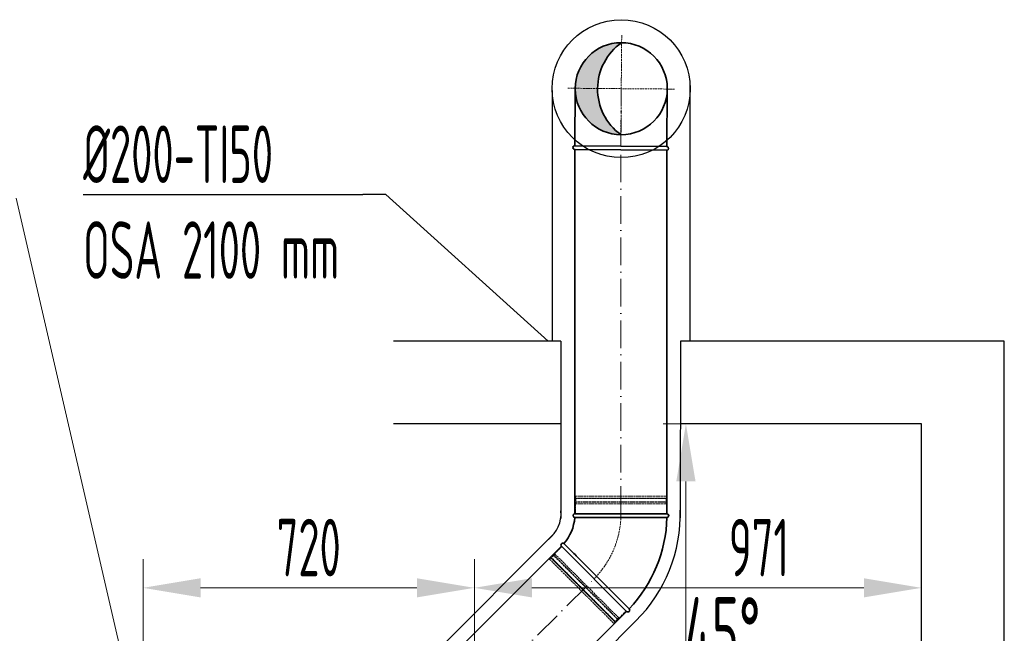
# Model space of a CAD drawing. Header units: millimetres. Extents: x -20688 to 44066, y -7315 to 67290.
# Tile 58 of 75: x 7961 to 10100, y 58785 to 60119. Entities that reach past the tile are written whole.
import ezdxf

# ---------------------------------------------------------------- set-up
doc = ezdxf.new("R2010")
doc.units = ezdxf.units.MM
for name, pattern in [('ACAD_ISO02W100', [15, 12, -3]), ('ACAD_ISO10W100', [18, 12, -3, 0, -3]), ('phl_thick', [0])]:
    doc.linetypes.add(name, pattern=pattern)
for name, color, linetype, lineweight in [('UT_KOTY - DIMENZE', 7, 'Continuous', 5), ('VZT_13 EHA (VÝFUK) - OBRYS', 14, 'Continuous', 35), ('VZT_14 EHA (VÝFUK) - OSA', 14, 'ACAD_ISO10W100', 5), ('VZT_50 POPIS - OBECNE', 7, 'Continuous', 13), ('VZT_60_KOTY - DIMENZE', 7, 'Continuous', 5)]:
    doc.layers.add(name, color=color, linetype=linetype, lineweight=lineweight)
doc.layers.add('VZT_15 EHA (VÝFUK) - NETISK', color=8, linetype='ACAD_ISO02W100', lineweight=5, plot=False)
doc.layers.add('VZT_IZOLACE - TEPELNÁ', color=6, linetype='IZOLACE TEPELNA')
doc.styles.add('EVORA_125', font='isocp.shx', dxfattribs={"width": 0.6, "height": 125})
doc.styles.add('ISOCP 2.5', font='isocp.shx', dxfattribs={"width": 0.6, "height": 2.5})
doc.styles.get("Standard").update_dxf_attribs({"font": 'arial.ttf'})
doc.linetypes.add('IZOLACE TEPELNA', pattern='A,12.7,-1.5,["T",Standard,S=2.54,R=0,X=0,Y=-1.27],-3', length=17.2)

msp = doc.modelspace()

# ---------------------------------------------------------------- hatches: boundary and pattern name
at = {"layer": 'VZT_13 EHA (VÝFUK) - OBRYS'}
h = msp.add_hatch(color=256, dxfattribs=at)
h.dxf.hatch_style = 1
h.paths.add_polyline_path([(9266.9, 59869.1, -0.242708), (9216.2, 59969.5), (9167.7, 59969.9, 0.414214)])
h.paths.add_polyline_path([(9167.7, 59969.9), (9216.2, 59969.5, -0.242708), (9268.6, 60069.1, 0.414214)])

# ---------------------------------------------------------------- linework, layer by layer
for p, q in [((9136.6, 59420.2), (8773, 59420.2)), ((10099.8, 59420.2), (9396.6, 59420.2)), ((10099.8, 57281.7), (10099.8, 59420.2)), ((9136.6, 59240.2), (8773, 59240.2)), ((9919.8, 59240.2), (9396.3, 59240.2)), ((9919.8, 57461.7), (9919.8, 59240.2))]:
    msp.add_line(p, q)
msp.add_circle((9267.7, 59969.1), 100)
at = {"layer": 'UT_KOTY - DIMENZE'}
for p, q in [((9358.8, 59240.2), (9470.7, 59240.2)), ((9408.2, 59115.2), (9408.2, 58658.8)), ((8229, 58583.1), (8229, 58946.3)), ((8948.7, 58583.1), (8948.7, 58946.3)), ((8948.7, 58583.8), (8948.7, 58946.3)), ((9919.8, 58800.2), (9919.8, 58946.3)), ((8823.7, 58883.8), (8354, 58883.8)), ((9794.8, 58883.8), (9073.7, 58883.8))]:
    msp.add_line(p, q, dxfattribs=at)
for points in [[(9387.4, 59115.2), (9429.1, 59115.2), (9408.2, 59240.2)], [(8354, 58904.7), (8354, 58863), (8229, 58883.8)], [(8823.7, 58904.7), (8823.7, 58863), (8948.7, 58883.8)], [(9073.7, 58904.7), (9073.7, 58863), (8948.7, 58883.8)], [(9794.8, 58904.7), (9794.8, 58863), (9919.8, 58883.8)]]:
    msp.add_solid(points, dxfattribs=at)
at = {"layer": 'VZT_13 EHA (VÝFUK) - OBRYS'}
for p, q in [((9166.7, 59844.9), (9366.7, 59843.3)), ((9166.6, 59837), (9366.6, 59835.3)), ((9367.1, 59044.8), (9167.1, 59044.8)), ((9267, 59036.8), (9367.1, 59036.8)), ((9137.8, 58974.1), (9279.2, 58832.7)), ((9214.1, 58909.1), (9284.9, 58838.3))]:
    msp.add_line(p, q, dxfattribs=at)
for points in [[(9167.7, 59969.9), (9166.7, 59844.9)], [(9367.7, 59968.3), (9366.7, 59843.3)], [(9166.6, 59836.1), (9166.6, 59044.8)], [(9366.6, 59836.1), (9366.6, 59044.8)], [(9137.8, 58974.1), (8760.4, 58596.7)], [(9279.2, 58832.7), (8901.8, 58455.3)]]:
    msp.add_lwpolyline(points, dxfattribs=at)
msp.add_circle((9267.7, 59969.1), 100, dxfattribs=at)
for centre, radius, start, end in [((9338.9, 59968.5), 122.7, 124.958, 234.0966), ((9166.7, 59841), 4, 89.5273, 269.5273), ((9366.7, 59839.3), 4, 269.5273, 89.5273), ((9067.1, 59044.8), 100, 319.5812, 355.4188), ((9167.1, 59040.8), 4, 90, 265.4188), ((9067.1, 59044.8), 300, 316.5281, 358.4719), ((9367.1, 59040.8), 4, 270, 90), ((9140.6, 58976.9), 4, 49.5812, 225), ((9282.1, 58835.5), 4, 225, 45)]:
    msp.add_arc(centre, radius, start, end, dxfattribs=at)
for points, knots in [([(9267, 59036.8), (9254.4, 59036.8), (9241.9, 59036.8), (9218, 59036.8), (9206.9, 59036.8), (9188.1, 59036.8), (9180.5, 59036.8), (9170, 59036.8), (9167.1, 59036.8), (9166.8, 59036.8), (9166.8, 59036.8), (9166.8, 59036.8)], [157.533456, 157.533456, 157.533456, 157.533456, 195.393508, 195.393508, 234.551342, 234.551342, 273.721472, 273.721472, 312.806301, 312.806301, 315.294186, 315.294186, 315.294186, 315.294186]), ([(9143.2, 58980), (9143.2, 58980), (9144.8, 58978.4), (9151.1, 58972.1), (9156, 58967.2), (9168.6, 58954.6), (9176.2, 58947), (9193, 58930.2), (9202, 58921.2), (9212.2, 58911), (9213.2, 58910.1), (9214.1, 58909.1)], [315.294186, 315.294186, 315.294186, 315.294186, 351.735982, 351.735982, 390.710875, 390.710875, 429.832624, 429.832624, 468.991563, 468.991563, 473.053633, 473.053633, 473.053633, 473.053633])]:
    msp.add_open_spline(points, degree=3, knots=knots, dxfattribs=at)
at = {"layer": 'VZT_14 EHA (VÝFUK) - OSA', "ltscale": 0.3}
for points in [[(9267.7, 59969.1), (9268.7, 60085.1)], [(9151.7, 59970.1), (9267.7, 59969.1)], [(9266.8, 59853.1), (9267.7, 59969.1)], [(9383.7, 59968.2), (9267.7, 59969.1)]]:
    msp.add_lwpolyline(points, dxfattribs=at)
at = {"layer": 'VZT_14 EHA (VÝFUK) - OSA', "ltscale": 5}
for points in [[(9266.7, 59844.1), (9267.7, 59969.1)], [(9266.6, 59044.8), (9266.6, 59836.1)], [(8831.1, 58526), (9208.5, 58903.4)]]:
    msp.add_lwpolyline(points, dxfattribs=at)
at = {"layer": 'VZT_14 EHA (VÝFUK) - OSA', "ltscale": 0.3}
msp.add_lwpolyline([(9208.5, 58903.4), (9208.5, 58903.4, 0.198912), (9267.1, 59044.8, 0.198912)], format="xyb", dxfattribs=at)
at = {"layer": 'VZT_15 EHA (VÝFUK) - NETISK', "ltscale": 0.4}
for p, q in [((9167.1, 59078.3), (9367.1, 59078.3)), ((9167.1, 59078.3), (9167.1, 59077.8)), ((9167.1, 59077.8), (9367.1, 59077.8)), ((9168.1, 59082.8), (9366.1, 59082.8)), ((9168.1, 59082.8), (9168.1, 59078.8)), ((9168.1, 59078.8), (9366.1, 59078.8)), ((9169.1, 59078.8), (9169.1, 59078.3)), ((9169.1, 59077.8), (9169.1, 59070.8)), ((9365.1, 59078.8), (9365.1, 59078.3)), ((9365.1, 59077.8), (9365.1, 59070.8)), ((9366.1, 59082.8), (9366.1, 59078.8)), ((9367.1, 59078.3), (9367.1, 59077.8)), ((9167.1, 59070.8), (9367.1, 59070.8)), ((9167.1, 59070.8), (9167.1, 59070.3)), ((9167.1, 59070.3), (9367.1, 59070.3)), ((9168.1, 59066.8), (9366.1, 59066.8)), ((9168.1, 59066.8), (9168.1, 59044.8)), ((9169.1, 59070.3), (9169.1, 59066.8)), ((9365.1, 59070.3), (9365.1, 59066.8)), ((9366.1, 59066.8), (9366.1, 59044.8)), ((9367.1, 59070.8), (9367.1, 59070.3)), ((9138.5, 58973.4), (9123, 58957.8)), ((9114.5, 58949.3), (9111.6, 58946.5)), ((9111.6, 58946.5), (9251.6, 58806.5)), ((9114.5, 58950.8), (9114.1, 58950.4)), ((9114.1, 58950.4), (9255.5, 58809)), ((9114.5, 58950.8), (9255.9, 58809.3)), ((9114.5, 58949.3), (9254.5, 58809.3)), ((9115.5, 58949), (9115.2, 58948.6)), ((9120.8, 58954.3), (9115.9, 58949.3)), ((9119.8, 58956.1), (9119.4, 58955.7)), ((9119.4, 58955.7), (9260.8, 58814.3)), ((9119.8, 58956.1), (9261.2, 58814.6)), ((9123.7, 58957.1), (9121.2, 58954.6)), ((9123, 58957.8), (9263, 58817.8)), ((9262.3, 58818.5), (9259.8, 58816.1)), ((9278.5, 58833.4), (9263, 58817.8)), ((9254.5, 58809.3), (9251.6, 58806.5)), ((9254.1, 58810.4), (9253.8, 58810)), ((9259.4, 58815.7), (9254.5, 58810.8)), ((9255.9, 58809.3), (9255.5, 58809)), ((9261.2, 58814.6), (9260.8, 58814.3))]:
    msp.add_line(p, q, dxfattribs=at)
at = {"layer": 'VZT_50 POPIS - OBECNE'}
msp.add_lwpolyline([(8218.6, 58582.4), (7953.2, 59731)], dxfattribs=at)
at = {"layer": 'VZT_60_KOTY - DIMENZE', "linetype": 'ByBlock', "lineweight": -2}
msp.add_line((8756.6, 59739.1), (8706.6, 59739.1), dxfattribs=at)
for points in [[(8098.8, 59739.1), (8706.6, 59739.1)], [(9108.8, 59420.2), (8756.6, 59739.1)]]:
    msp.add_lwpolyline(points, dxfattribs=at)
at = {"layer": 'VZT_IZOLACE - TEPELNÁ', "ltscale": 0.5}
for p, q in [((9417, 59984.3), (9417, 59420.2)), ((9117.8, 59965.3), (9117.8, 59420.2)), ((9136.6, 59420.2), (9136.6, 59034.3)), ((9396.6, 59420.2), (9396, 59035.9)), ((9122.8, 59002.7), (8601.2, 58479.8)), ((9299.7, 58812.2), (8778.2, 58289.3))]:
    msp.add_line(p, q, dxfattribs=at)
msp.add_circle((9267.7, 59969.1), 150, dxfattribs=at)
for radius, start, end in [(69.8, 307.2566, 5.1475), (329, 315, 1.3522)]:
    msp.add_arc((9067.1, 59044.8), radius, start, end, dxfattribs=at)

# ---------------------------------------------------------------- texts
at = {"layer": 'UT_KOTY - DIMENZE', "char_height": 125, "attachment_point": 5, "style": 'ISOCP 2.5'}
for s, insert in [('720', (8588.8, 58971.4)), ('971', (9566.8, 58971.3))]:
    msp.add_mtext(s, dxfattribs=dict(at, insert=insert))
at = {"layer": 'VZT_50 POPIS - OBECNE', "lineweight": 9, "style": 'ISOCP 2.5', "width": 0.6}
msp.add_text('45°', height=150, rotation=360, dxfattribs=at).set_placement((9404, 58713.6))
at = {"layer": 'VZT_60_KOTY - DIMENZE', "linetype": 'phl_thick', "insert": (8098.8, 59889.1), "char_height": 125, "attachment_point": 1, "style": 'EVORA_125'}
msp.add_mtext('%%C200-TI50\\POSA 2100\\~mm', dxfattribs=at)

doc.saveas('drawing.dxf')
